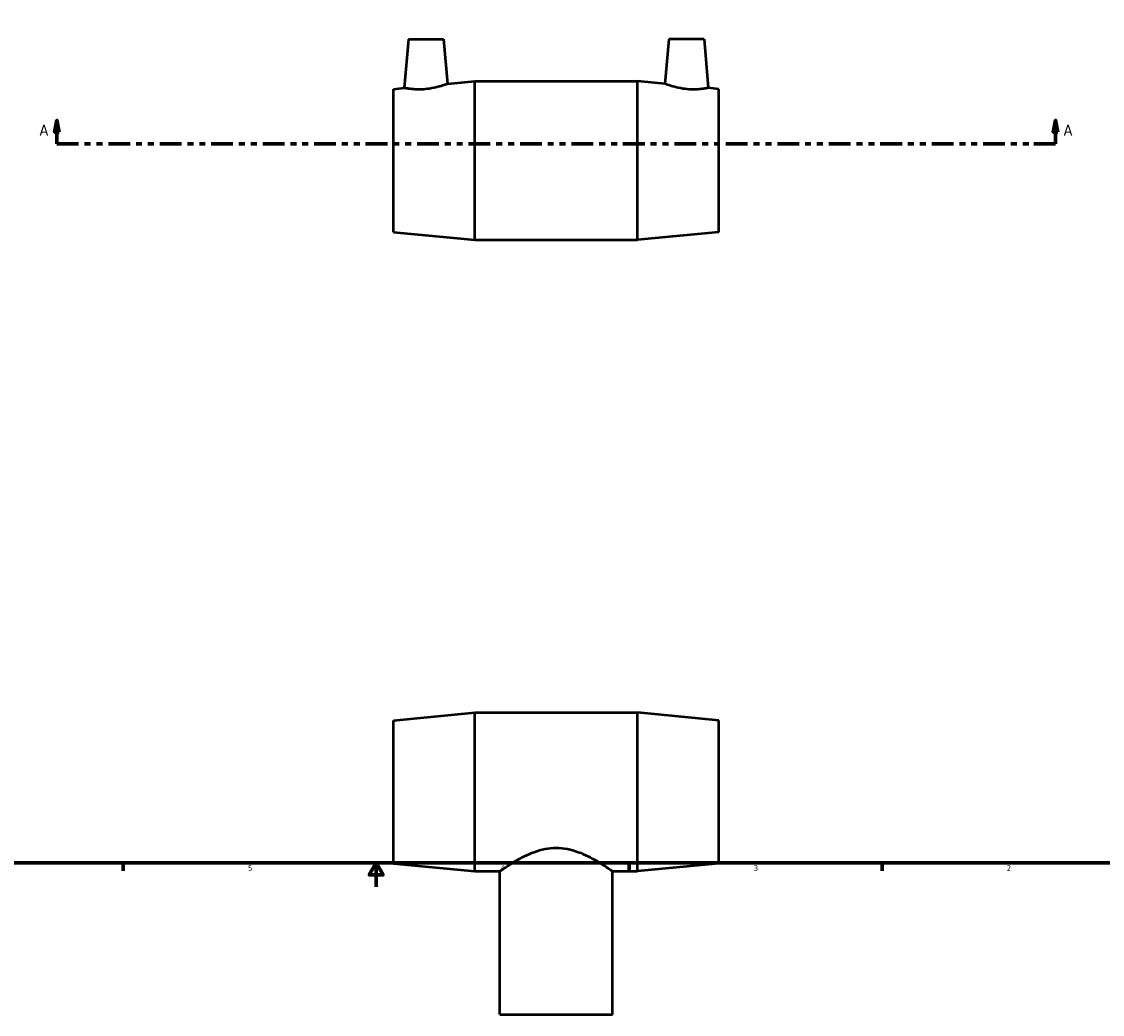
# Model space of a CAD drawing. Header units: inches. Extents: x -1.2 to 49, y -1.5 to 32.3.
# Tile 3 of 5: x 11 to 29.2, y -1.5 to 15.1. Entities that reach past the tile are written whole.
import ezdxf

# ---------------------------------------------------------------- set-up
doc = ezdxf.new("R2010")
doc.units = ezdxf.units.IN
doc.header["$MEASUREMENT"] = 0
doc.linetypes.add('DOUBLE_DASH_CHAIN', pattern=[1.2403, 0.6614, -0.0827, 0.1654, -0.0827, 0.1654, -0.0827])
for name, color, linetype, lineweight in [('Border (ANSI)', 7, 'Continuous', 70), ('Section Line (ANSI)', 7, 'DOUBLE_DASH_CHAIN', 70), ('Visible (ANSI)', 7, 'Continuous', 50)]:
    doc.layers.add(name, color=color, linetype=linetype, lineweight=lineweight)
doc.styles.add('Label Text (ANSI)', font='tahoma.ttf')
doc.styles.add('Note Text (ANSI)', font='tahoma.ttf')

# ---------------------------------------------------------------- blocks, each defined once
blk = doc.blocks.new('Borders Default Border')
at = {"layer": 'Border (ANSI)'}
for p, q in [((12.75, 1), (12.75, 0.866)), ((21.25, 1), (21.25, 0.866)), ((25.5, 1), (25.5, 0.866))]:
    blk.add_line(p, q, dxfattribs=at)
at = {"layer": 'Border (ANSI)', "flags": 128}
for points in [[(0.5, 1), (0.5, 21), (33.5, 21), (33.5, 1), (0.5, 1)], [(17, 0.6), (17, 1), (16.885, 0.8), (17.115, 0.8), (17, 1)]]:
    blk.add_lwpolyline(points, dxfattribs=at)
at = {"layer": 'Border (ANSI)', "color": 5, "true_color": 0x0000ff, "char_height": 0.0945, "attachment_point": 7, "style": 'Note Text (ANSI)'}
for s, insert in [('5', (14.847, 0.864)), ('4', (19.092, 0.866)), ('3', (23.346, 0.864)), ('2', (27.596, 0.866))]:
    blk.add_mtext(s, dxfattribs=dict(at, insert=insert))
blk = doc.blocks.new('2dTransSection0')
at = {"layer": 'Section Line (ANSI)', "linetype": 'Continuous'}
for p, q in [((11.635, 13.482), (11.595, 13.285)), ((11.635, 13.285), (11.635, 13.482)), ((11.674, 13.285), (11.635, 13.482)), ((28.416, 13.482), (28.377, 13.285)), ((28.416, 13.285), (28.416, 13.482)), ((28.455, 13.285), (28.416, 13.482)), ((11.595, 13.285), (11.674, 13.285)), ((11.635, 13.088), (11.635, 13.285)), ((28.377, 13.285), (28.455, 13.285)), ((28.416, 13.088), (28.416, 13.285)), ((11.635, 13.088), (12, 13.088)), ((28.051, 13.088), (28.416, 13.088))]:
    blk.add_line(p, q, dxfattribs=at)
at = {"layer": 'Section Line (ANSI)', "linetype": 'DOUBLE_DASH_CHAIN', "ltscale": 0.551478}
blk.add_line((11.635, 13.088), (28.416, 13.088), dxfattribs=at)
at = {"layer": 'Section Line (ANSI)', "linetype": 'Continuous', "flags": 128}
for points in [[(11.674, 13.285), (11.635, 13.482), (11.595, 13.285), (11.674, 13.285)], [(28.455, 13.285), (28.416, 13.482), (28.377, 13.285), (28.455, 13.285)]]:
    blk.add_lwpolyline(points, dxfattribs=at)
at = {"layer": 'Section Line (ANSI)'}
for points in [[(11.674, 13.285), (11.635, 13.482), (11.595, 13.285), (11.674, 13.285)], [(28.455, 13.285), (28.416, 13.482), (28.377, 13.285), (28.455, 13.285)]]:
    blk.add_solid(points, dxfattribs=at)
at = {"layer": 'Section Line (ANSI)', "char_height": 0.18, "attachment_point": 7, "style": 'Label Text (ANSI)'}
for insert in [(11.345, 13.226), (28.553, 13.226)]:
    blk.add_mtext('A', dxfattribs=dict(at, insert=insert))

msp = doc.modelspace()

# ---------------------------------------------------------------- linework, layer by layer
at = {"layer": 'Visible (ANSI)'}
for p, q in [((17.542, 14.846), (17.47, 14.025)), ((17.542, 14.846), (18.133, 14.846)), ((18.133, 14.846), (18.198, 14.096)), ((21.918, 14.846), (21.852, 14.096)), ((22.509, 14.846), (21.918, 14.846)), ((22.509, 14.846), (22.58, 14.025)), ((17.29, 14.007), (17.47, 14.025)), ((17.29, 11.604), (17.29, 14.007)), ((18.198, 14.096), (18.658, 14.141)), ((18.658, 11.471), (18.658, 14.141)), ((18.658, 14.141), (21.393, 14.141)), ((21.393, 11.471), (21.393, 14.141)), ((21.852, 14.096), (21.393, 14.141)), ((22.76, 14.007), (22.58, 14.025)), ((22.76, 11.604), (22.76, 14.007)), ((17.29, 11.604), (18.658, 11.471)), ((18.658, 11.471), (21.393, 11.471)), ((22.76, 11.604), (21.393, 11.471)), ((17.29, 3.397), (18.658, 3.53)), ((18.658, 0.86), (18.658, 3.53)), ((18.658, 3.53), (21.393, 3.53)), ((21.393, 0.86), (21.393, 3.53)), ((22.76, 3.397), (21.393, 3.53)), ((17.29, 0.994), (17.29, 3.397)), ((22.76, 0.994), (22.76, 3.397)), ((17.29, 0.994), (18.658, 0.86)), ((22.76, 0.994), (21.393, 0.86)), ((18.658, 0.86), (19.079, 0.86)), ((19.079, -1.545), (19.079, 0.86)), ((20.972, -1.545), (20.972, 0.86)), ((20.972, 0.86), (21.393, 0.86)), ((19.079, -1.545), (20.972, -1.545))]:
    msp.add_line(p, q, dxfattribs=at)
for points, knots in [([(17.824, 14.004), (17.779, 14), (17.731, 13.998), (17.644, 14.001), (17.604, 14.004), (17.542, 14.012), (17.515, 14.016), (17.479, 14.023), (17.47, 14.025), (17.47, 14.025)], [0, 0, 0, 0, 0.343636, 0.343636, 0.687271, 0.687271, 1.033305, 1.033305, 1.379339, 1.379339, 1.379339, 1.379339]), ([(18.198, 14.096), (18.198, 14.096), (18.189, 14.092), (18.151, 14.078), (18.123, 14.068), (18.057, 14.048), (18.015, 14.036), (17.922, 14.017), (17.872, 14.009), (17.824, 14.004)], [4.208913, 4.208913, 4.208913, 4.208913, 4.567703, 4.567703, 4.926494, 4.926494, 5.292821, 5.292821, 5.659148, 5.659148, 5.659148, 5.659148]), ([(22.227, 14.004), (22.179, 14.009), (22.129, 14.017), (22.036, 14.036), (21.994, 14.048), (21.928, 14.068), (21.9, 14.078), (21.862, 14.092), (21.852, 14.096), (21.852, 14.096)], [0, 0, 0, 0, 0.366327, 0.366327, 0.732654, 0.732654, 1.091444, 1.091444, 1.450235, 1.450235, 1.450235, 1.450235]), ([(22.58, 14.025), (22.58, 14.025), (22.572, 14.023), (22.536, 14.016), (22.509, 14.012), (22.447, 14.004), (22.407, 14.001), (22.32, 13.998), (22.272, 14), (22.227, 14.004)], [4.279809, 4.279809, 4.279809, 4.279809, 4.625843, 4.625843, 4.971877, 4.971877, 5.315512, 5.315512, 5.659148, 5.659148, 5.659148, 5.659148]), ([(19.079, 0.86), (19.079, 0.86), (19.085, 0.865), (19.11, 0.882), (19.129, 0.896), (19.178, 0.929), (19.208, 0.949), (19.277, 0.993), (19.315, 1.017), (19.397, 1.064), (19.443, 1.09), (19.544, 1.139), (19.599, 1.163), (19.714, 1.206), (19.775, 1.223), (19.899, 1.248), (19.963, 1.254), (20.025, 1.254)], [11.408378, 11.408378, 11.408378, 11.408378, 11.880054, 11.880054, 12.35173, 12.35173, 12.823406, 12.823406, 13.295082, 13.295082, 13.774104, 13.774104, 14.253126, 14.253126, 14.732148, 14.732148, 15.21117, 15.21117, 15.21117, 15.21117]), ([(20.025, 1.254), (20.088, 1.254), (20.152, 1.248), (20.276, 1.223), (20.337, 1.206), (20.452, 1.163), (20.506, 1.139), (20.607, 1.09), (20.654, 1.064), (20.735, 1.017), (20.774, 0.993), (20.843, 0.949), (20.873, 0.929), (20.922, 0.896), (20.941, 0.882), (20.966, 0.865), (20.972, 0.86), (20.972, 0.86)], [0, 0, 0, 0, 0.479022, 0.479022, 0.958044, 0.958044, 1.437066, 1.437066, 1.916089, 1.916089, 2.387765, 2.387765, 2.859441, 2.859441, 3.331117, 3.331117, 3.802793, 3.802793, 3.802793, 3.802793])]:
    msp.add_open_spline(points, degree=3, knots=knots, dxfattribs=at)

# ---------------------------------------------------------------- block references
msp.add_blockref('Borders Default Border', (0, 0))
at = {"layer": 'Section Line (ANSI)'}
msp.add_blockref('2dTransSection0', (0, 0), dxfattribs=at)

doc.saveas('drawing.dxf')
